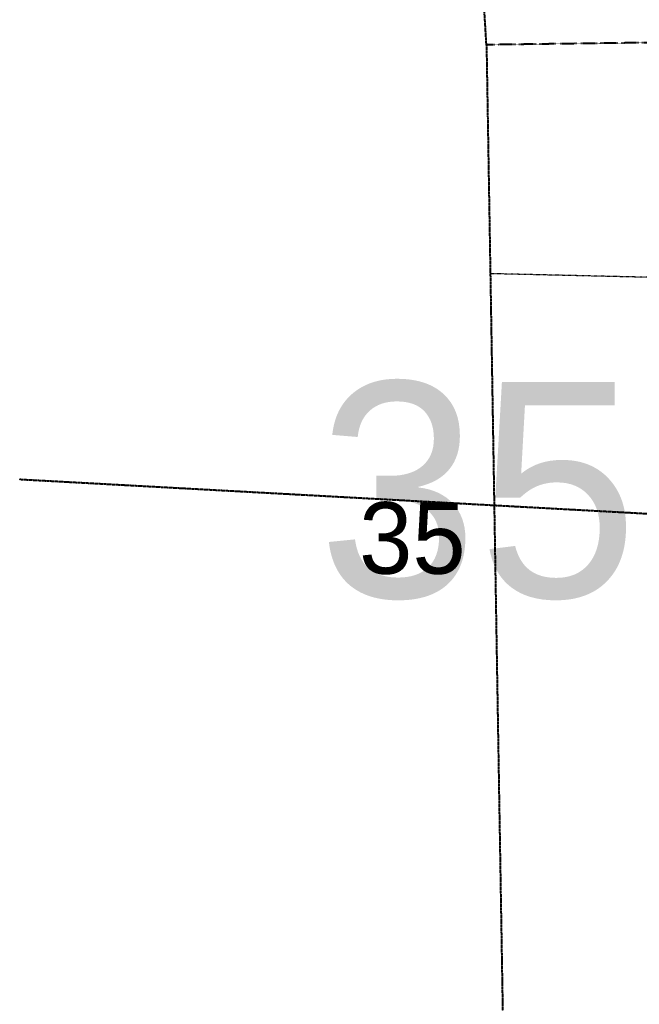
# Model space of a CAD drawing. Extents: x 372764 to 401832, y 96957 to 113289.
# Tile 7 of 11: x 383280 to 386742, y 99869 to 105371. Entities that reach past the tile are written whole.
import ezdxf
from ezdxf.enums import TextEntityAlignment as Align

# ---------------------------------------------------------------- set-up
doc = ezdxf.new("R2010")
doc.units = 0
doc.header["$MEASUREMENT"] = 0
for name, pattern in [('Eqtrl', [2.3, 1, -0.05, 0.2, -0.05, 1]), ('Esecl', [2.55, 1, -0.05, 0.2, -0.05, 0.2, -0.05, 1]), ('Esixl', [0.8, 0.375, -0.05, 0.375])]:
    doc.linetypes.add(name, pattern=pattern)
for name, color, linetype, lineweight in [('Default', 7, 'Continuous', 13), ('E_RW_SixteenthLine', 231, 'Esixl', 25), ('P_MISC', 7, 'Continuous', 25), ('P_RW_QuarterLine', 1, 'Eqtrl', 40), ('P_RW_SectionCorner', 1, 'Continuous', 25), ('P_RW_SectionLine', 1, 'Esecl', 40)]:
    doc.layers.add(name, color=color, linetype=linetype, lineweight=lineweight)
doc.styles.add('050_120', font='dgn000.shx', dxfattribs={"height": 5.999988})
doc.styles.add('Styledgn000', font='dgn000.shx')

# ---------------------------------------------------------------- blocks, each defined once
blk = doc.blocks.new('SEC18')
at = {"layer": 'P_RW_SectionCorner'}
for p, q in [((1.5, 0), (-1.5, 0)), ((0, 1.5), (0, -1.5))]:
    blk.add_line(p, q, dxfattribs=at)
for radius in [2.32, 1.51]:
    blk.add_circle((0, 0), radius, dxfattribs=at)
blk = doc.blocks.new('SEC22')
at = {"layer": 'P_RW_SectionCorner'}
for p, q in [((1.5, 0), (-1.5, 0)), ((0, 1.5), (0, -1.5))]:
    blk.add_line(p, q, dxfattribs=at)
for radius in [2.32, 1.51]:
    blk.add_circle((0, 0), radius, dxfattribs=at)

msp = doc.modelspace()

# ---------------------------------------------------------------- linework, layer by layer
at = {"layer": 'E_RW_SixteenthLine', "ltscale": 0.2}
msp.add_line((388610.66, 103889.22), (385909.35, 103951.42), dxfattribs=at)
at = {"layer": 'P_RW_QuarterLine', "ltscale": 0.2}
for p, q in [((385887.93, 105230.25), (385724.63, 107964.85)), ((385887.93, 105230.25), (385930.76, 102672.59)), ((383281.89, 102802.47), (388139.01, 102536.86)), ((385930.76, 102672.59), (385978.33, 99831.8))]:
    msp.add_line(p, q, dxfattribs=at)
at = {"layer": 'P_RW_SectionLine', "ltscale": 0.2}
msp.add_line((386812.42, 105242.44), (385887.93, 105230.25), dxfattribs=at)

# ---------------------------------------------------------------- block references
at = {"lineweight": 13}
for name, p in [('SEC18', (385887.93, 105230.25)), ('SEC22', (383281.89, 102802.47))]:
    msp.add_blockref(name, p, dxfattribs=at)

# ---------------------------------------------------------------- texts
at = {"layer": 'Default', "style": 'Styledgn000'}
msp.add_text('35', height=400, dxfattribs=at).set_placement((385176.51, 102274.58))
at = {"layer": 'P_MISC', "style": '050_120'}
msp.add_text('35', height=1202.94, dxfattribs=at).set_placement((384946.16, 103346.11), align=Align.TOP_LEFT)

doc.saveas('drawing.dxf')
